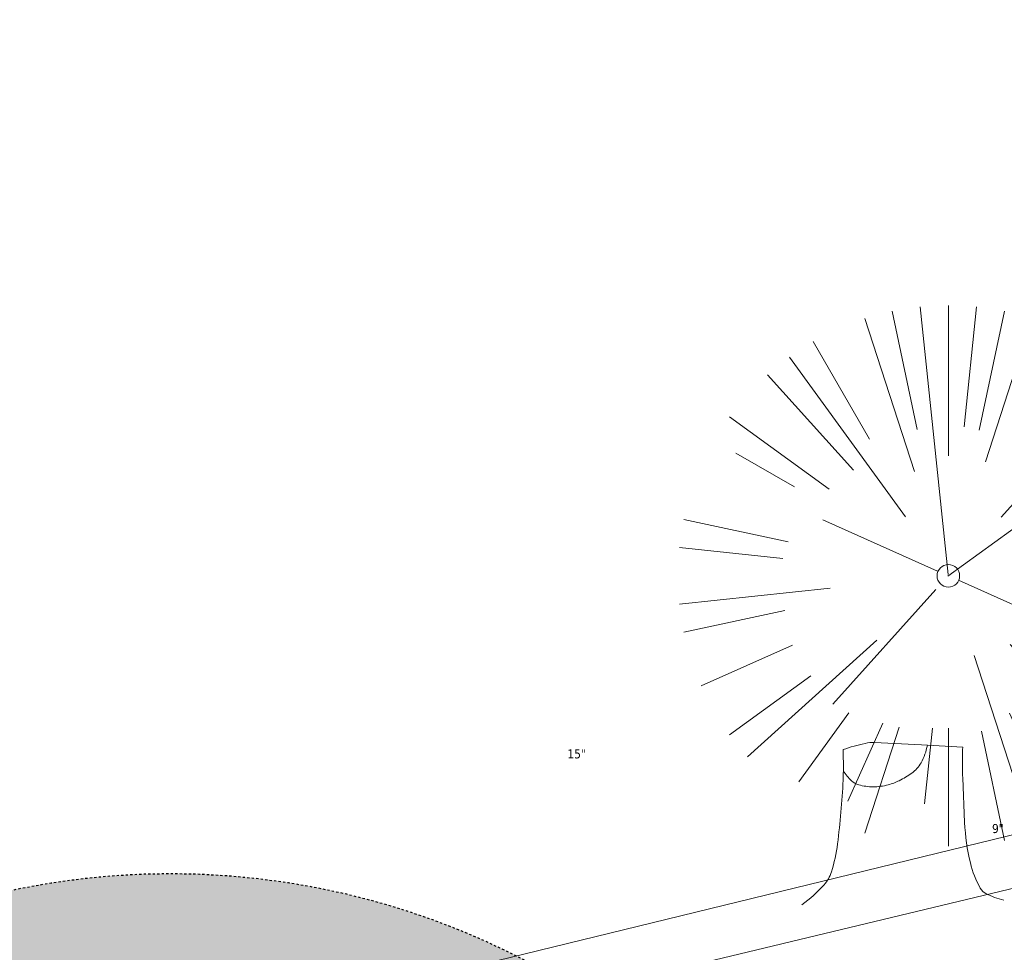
# Model space of a CAD drawing. Header units: feet. Extents: x 1133447 to 1140710, y 647622 to 649877.
# Tile 33 of 84: x 1134492 to 1134536, y 649114 to 649155. Entities that reach past the tile are written whole.
import ezdxf
from ezdxf.lldxf.tags import DXFTag

# ---------------------------------------------------------------- set-up
doc = ezdxf.new("R2010")
doc.units = ezdxf.units.FT
doc.header["$MEASUREMENT"] = 0
doc.linetypes.add('RAD', pattern=[0.13, 0.08, -0.05])
for name, color, linetype in [('C-PRKG-ASPH', 8, 'Continuous'), ('C-SWLK-GRVL', 6, 'RAD'), ('C-SWLK-GRVL-PATT', 8, 'Continuous'), ('G-XREF', 7, 'Continuous')]:
    doc.layers.add(name, color=color, linetype=linetype)
for name, color, linetype, lineweight in [('V-SITE-VEGE', 8, 'Continuous', 18), ('V-SITE-VEGE-TEXT', 8, 'Continuous', 18), ('V-UTIL-POWR-LINE-UNDR', 8, 'EXIST_PROP POWER UNDERGROUND LINE 1', 15)]:
    doc.layers.add(name, color=color, linetype=linetype, lineweight=lineweight)
doc.styles.add('SEI-Dim & Leader', font='tahoma.ttf')
doc.styles.get("Standard").update_dxf_attribs({"font": 'arial.ttf'})
tags = doc.linetypes.add('EXIST_PROP POWER UNDERGROUND LINE 1', pattern='A,1.5,-0.2,["P-UG",Standard,S=0.08,R=0,X=-0.1,Y=-0.04],-0.3', length=2).pattern_tags.tags
tags[6] = DXFTag(74, 10)

# ---------------------------------------------------------------- blocks, each defined once
blk = doc.blocks.new('V-SITE-VEGE-Coniferious Tree 2')
at = {"color": 0, "linetype": 'ByBlock'}
for p, q in [((-0.0003172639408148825, 0.0025937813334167), (-0.05229705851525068, 0.4972664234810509)), ((-3.601054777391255e-05, 0.2219193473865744), (-3.601054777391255e-05, 0.5000060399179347)), ((0.02890183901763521, 0.2753366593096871), (0.05222503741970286, 0.4972664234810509)), ((-0.06264093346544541, 0.1926377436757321), (-0.1545378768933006, 0.4755369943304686)), ((-0.0574950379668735, 0.2703678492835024), (-0.1039851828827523, 0.4890788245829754)), ((0.0571938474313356, 0.2692740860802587), (0.1039131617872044, 0.4890788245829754)), ((-0.1460065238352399, 0.2528363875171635), (-0.2500390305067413, 0.4330260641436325)), ((0.06850648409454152, 0.2109817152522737), (0.1382469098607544, 0.425630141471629)), ((0.139142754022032, 0.2410654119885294), (0.2499670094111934, 0.4330260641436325)), ((-0.07913071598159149, 0.1088658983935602), (-0.2939353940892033, 0.4045257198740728)), ((0.1868724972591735, 0.2572635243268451), (0.2938633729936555, 0.4045257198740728)), ((-0.1756943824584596, 0.1950752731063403), (-0.3346129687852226, 0.3715878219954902)), ((0.09777767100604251, 0.108636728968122), (0.3345409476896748, 0.3715878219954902)), ((-0.2201011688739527, 0.1598873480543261), (-0.4045617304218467, 0.2938993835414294)), ((0.1919663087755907, 0.1728666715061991), (0.3115823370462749, 0.2805763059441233)), ((0.2487690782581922, 0.143647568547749), (0.4329900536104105, 0.2500030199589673)), ((-0.2844040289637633, 0.1641894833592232), (-0.393144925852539, 0.2269610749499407)), ((0.2658942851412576, 0.1183972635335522), (0.4567507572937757, 0.2033670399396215)), ((-0.0009318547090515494, -0.0006770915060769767), (0.2349564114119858, 0.1707208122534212)), ((-0.2961437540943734, 0.06292784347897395), (-0.4891148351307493, 0.1039491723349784)), ((-0.01992166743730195, 0.008854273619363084), (-0.2318825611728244, 0.1032199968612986)), ((0.2872695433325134, 0.06106323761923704), (0.3884790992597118, 0.08257391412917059)), ((-0.3060292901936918, 0.03215663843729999), (-0.4973024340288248, 0.05226104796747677)), ((0.173080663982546, 0.01818771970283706), (0.497230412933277, 0.05226104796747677)), ((0.3024988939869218, 0), (0.4999700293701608, 0)), ((0.01849546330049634, -0.008260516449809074), (0.2719985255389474, -0.1211160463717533)), ((-0.2182782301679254, -0.02292736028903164), (-0.4973024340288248, -0.05226104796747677)), ((-0.02300503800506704, -0.02554197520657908), (-0.2137781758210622, -0.2373882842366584)), ((-0.302185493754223, -0.0642195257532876), (-0.4891148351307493, -0.1039491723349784)), ((0.2936342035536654, -0.06241742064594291), (0.4274066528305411, -0.09084484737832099)), ((0.2891445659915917, -0.09395946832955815), (0.4755009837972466, -0.1545018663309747)), ((-0.1320480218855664, -0.1188660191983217), (-0.3716238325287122, -0.3345769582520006)), ((0.1143820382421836, -0.1271057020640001), (0.2718110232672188, -0.301920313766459)), ((-0.2881436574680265, -0.1282723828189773), (-0.4568227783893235, -0.2033670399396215)), ((0.04781873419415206, -0.1473038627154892), (0.1192466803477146, -0.3671294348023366)), ((0.2555295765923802, -0.1475434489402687), (0.4329900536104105, -0.2500030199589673)), ((-0.254528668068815, -0.1848980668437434), (-0.4045617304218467, -0.2938993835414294)), ((0.2253521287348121, -0.2029399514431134), (0.3715518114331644, -0.3345769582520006)), ((0.1688618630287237, -0.2324611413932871), (0.2938633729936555, -0.4045257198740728)), ((-0.1842986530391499, -0.2536176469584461), (-0.2766747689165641, -0.3807650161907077)), ((0.1131111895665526, -0.2541280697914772), (0.2033310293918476, -0.4567867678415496)), ((-0.1213812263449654, -0.2725449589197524), (-0.1855903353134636, -0.4167758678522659)), ((-0.09098502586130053, -0.2799408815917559), (-0.1545378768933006, -0.4755369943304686)), ((-0.02966136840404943, -0.2817638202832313), (-0.04434904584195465, -0.4216092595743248)), ((-3.601054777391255e-05, -0.2817638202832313), (-3.601054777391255e-05, -0.5000060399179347)), ((0.06104806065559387, -0.2873055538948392), (0.1039131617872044, -0.4890788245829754))]:
    blk.add_line(p, q, dxfattribs=at)
blk.add_circle((-3.601054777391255e-05, 0), 0.02083358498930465)
blk = doc.blocks.new('V-SITE-VEGE-Stump')
for points in [[(-0.07764030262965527, 0.1564565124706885, -0.02766804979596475), (-0.05341885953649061, 0.1633605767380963, -0.0679781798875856), (-0.04316680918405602, 0.1642506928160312), (0.008593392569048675, 0.1616126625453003), (0.05395851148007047, 0.1590945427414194)], [(-0.122905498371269, -0.01429599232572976, 0.05261256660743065), (-0.09863241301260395, 0.007697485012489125, 0.1061947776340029), (-0.09053039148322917, 0.02191696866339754, 0.04486152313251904), (-0.08374707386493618, 0.05273626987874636, 0.02007395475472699), (-0.07764030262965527, 0.1228815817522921, 0.01167487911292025), (-0.07732468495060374, 0.1363966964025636, 0.007866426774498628), (-0.07764030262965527, 0.1564565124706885)], [(0.01506844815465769, 0.161253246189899, -0.08286378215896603), (0.008147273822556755, 0.1419669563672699, -0.1113242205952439), (-0.002098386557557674, 0.130555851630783, -0.03931328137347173), (-0.01592715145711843, 0.1222882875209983, -0.04919659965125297), (-0.02797848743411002, 0.1177254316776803, -0.06600187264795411), (-0.0446681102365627, 0.1155126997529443, -0.07018691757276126), (-0.06035359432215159, 0.1177254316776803, -0.1148593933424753), (-0.06850904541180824, 0.1222766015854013, -0.0759377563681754), (-0.07734269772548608, 0.1331671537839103)], [(0.05395851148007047, 0.1590945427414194, 0.004334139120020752), (0.05376627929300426, 0.1369184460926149, 0.00834373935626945), (0.05395851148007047, 0.1253997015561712), (0.05605689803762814, 0.07623641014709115, 0.04625247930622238), (0.06241632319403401, 0.03170819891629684, 0.06962485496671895), (0.07334360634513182, 0.00381048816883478, 0.1497246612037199), (0.07941695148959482, -0.001975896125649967, 0.05852299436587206), (0.09922370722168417, -0.009139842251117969)]]:
    blk.add_lwpolyline(points, format="xyb")
blk = doc.blocks.new('C_XBASE-PACTOLA_02403811')
at = {"layer": 'V-UTIL-POWR-LINE-UNDR', "flags": 128}
for points in [[(1134480.127728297, 648231.4910384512), (1134494.996471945, 648496.1691917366), (1134496.354631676, 648566.44434151), (1134464.634199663, 648641.5326281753), (1134459.677329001, 648691.5978201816), (1134473.792826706, 648747.2770438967), (1134487.668805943, 648772.8760612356), (1134492.621603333, 648802.5716343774), (1134496.091176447, 648841.0190152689), (1134500.796308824, 648860.3211453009), (1134494.587384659, 648928.3795930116), (1134495.610681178, 649027.1179445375), (1134495.955, 649106.737), (1134599.221251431, 649131.4978260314), (1134637.553107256, 649168.5421751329), (1134656.340245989, 649214.8847448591), (1134694.635392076, 649279.0850905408), (1134746.477990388, 649319.7325033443), (1134803.106029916, 649342.8457422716), (1134848.624546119, 649349.4784079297), (1134877.799434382, 649337.8966334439), (1134908.972639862, 649315.1325047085), (1134965.723883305, 649315.5318607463), (1135021.655, 649297.834), (1135074.570971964, 649267.2988659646), (1135109.814885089, 649210.9488559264), (1135119.855903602, 649164.3586520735), (1135144.601334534, 649102.1495441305)], [(1134492.850503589, 649108.173474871), (1134575.969755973, 649128.4657203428), (1134599.221251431, 649131.4978260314)]]:
    blk.add_lwpolyline(points, dxfattribs=at)
at = {"layer": 'V-SITE-VEGE', "xscale": 23.99971008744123, "yscale": 23.99971008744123, "zscale": 23.99971008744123, "rotation": 8.537736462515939e-07}
blk.add_blockref('V-SITE-VEGE-Coniferious Tree 2', (1134533.68, 649130.333), dxfattribs=at)
at = {"layer": 'V-SITE-VEGE', "xscale": 40.31522404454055, "yscale": 40.31522404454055, "zscale": 40.31522404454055}
blk.add_blockref('V-SITE-VEGE-Stump', (1134532.139, 649116.313), dxfattribs=at)
at = {"layer": 'V-SITE-VEGE-TEXT', "char_height": 0.4, "attachment_point": 7, "style": 'SEI-Dim & Leader'}
for s, insert in [('15"', (1134516.775453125, 649122.224)), ('9"', (1134535.616594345, 649118.913))]:
    blk.add_mtext(s, dxfattribs=dict(at, insert=insert))
blk = doc.blocks.new('C_PBASE-PACTOLA_02403811')
at = {"layer": 'C-SWLK-GRVL', "flags": 128}
blk.add_lwpolyline([(1134482.93650839, 649115.0057125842, 0.2860719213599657), (1134486.068415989, 649114.4955943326, -0.3242747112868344), (1134524.910412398, 649105.345630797), (1134536.52631945, 649091.8938999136, 0.04491381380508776), (1134548.898274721, 649079.92753147, -0.3220469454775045), (1134554.785664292, 649058.5476908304, 0.441520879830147), (1134558.179472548, 649051.9832590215), (1134566.021082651, 649049.8797385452, 0.3433332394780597), (1134571.680299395, 649052.2681860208, -0.02077816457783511), (1134597.711378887, 649094.5801124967), (1134601.857481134, 649091.7855040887)], format="xyb", dxfattribs=at)
blk = doc.blocks.new('C_PHTCH-PACTOLA_02403811')
at = {"layer": 'C-PRKG-ASPH'}
h = blk.add_hatch(dxfattribs=at)
h.set_pattern_fill('ANSI31', color=256, scale=10, angle=70)
h.set_pattern_definition([(115, (0, 0), (-1.132884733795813, -0.5282728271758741), [])])
edge = h.paths.add_edge_path(flags=16)
edge.add_arc((1135093.567290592, 648760.3570235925), 541.9999999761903, 143.5703577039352, 153.2664360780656, ccw=False)
edge.add_arc((1135093.567290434, 648760.3570237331), 541.9999997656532, 133.8742793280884, 143.5703577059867, ccw=False)
edge.add_line((1134717.918854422, 649151.0643979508), (1134791.743864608, 649222.0439889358))
edge.add_arc((1134924.814897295, 649083.6384245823), 191.9999999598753, 124.33581191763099, 133.8742793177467, ccw=False)
edge.add_line((1134816.518779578, 649242.1816391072), (1134837.543218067, 649256.5428028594))
edge.add_arc((1134886.614896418, 649184.7029087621), 87.00000000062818, 64.86660358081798, 124.33581191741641, ccw=False)
edge.add_line((1134923.566161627, 649263.4658695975), (1134945.862647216, 649253.0055803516))
edge.add_arc((1134736.896871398, 648807.5874571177), 491.9999999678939, 56.45911934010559, 64.86660355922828, ccw=False)
edge.add_line((1135008.742528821, 649217.6654234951), (1135070.901654, 649176.4593855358))
edge.add_arc((1135036.644680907, 649124.7828938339), 62.00000000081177, -10.868034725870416, 56.45911933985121, ccw=False)
edge.add_line((1135097.532652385, 649113.0929439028), (1135091.831089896, 649083.3959326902))
edge.add_arc((1135001.481196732, 649100.7423100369), 92.00000001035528, 337.8486329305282, 349.13196525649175, ccw=False)
edge.add_line((1135086.690765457, 649066.0532714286), (1135029.43531187, 648925.4119419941))
edge.add_arc((1134573.749357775, 649110.9228871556), 491.9999995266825, 335.73595333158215, 337.84863296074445, ccw=False)
edge.add_line((1135022.286728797, 648908.7392420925), (1134970.105907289, 648792.9779079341))
edge.add_line((1134970.105907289, 648792.9779079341), (1134955.070696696, 648759.622817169))
edge.add_arc((1134506.533324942, 648961.8064625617), 492.0000003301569, 331.3465562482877, 335.7359533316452, ccw=False)
edge.add_line((1134938.281078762, 648725.8872446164), (1134902.771388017, 648660.9021647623))
edge.add_arc((1134778.161263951, 648728.9926705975), 142.0000000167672, 305.95733191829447, 331.34655630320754, ccw=False)
edge.add_line((1134861.541195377, 648614.0501326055), (1134757.483908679, 648538.5664206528))
edge.add_arc((1134835.579196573, 648430.9089730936), 133.0000000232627, 125.9573319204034, 166.4171722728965)
edge.add_arc((1134672.277915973, 648470.363906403), 35.00000000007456, 244.10855969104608, 346.41717227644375, ccw=False)
edge.add_arc((1134691.461854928, 648509.9128519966), 78.95614352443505, 214.9055155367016, 244.1168481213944, ccw=False)
edge.add_line((1134626.710174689, 648464.732186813), (1134623.062749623, 648469.9579645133))
edge.add_arc((1134821.506139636, 648608.4650796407), 241.9999999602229, 191.1167612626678, 214.9138039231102, ccw=False)
edge.add_line((1134584.046954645, 648561.8052956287), (1134566.403948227, 648651.5934078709))
edge.add_arc((1135049.172208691, 648746.4554480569), 491.9999999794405, 187.9519260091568, 191.1167612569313, ccw=False)
edge.add_line((1134561.903038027, 648678.391101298), (1134552.825444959, 648743.3771249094))
edge.add_arc((1134842.017716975, 648783.7730382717), 292.0000000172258, 166.3961174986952, 187.9519260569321, ccw=False)
edge.add_line((1134558.209758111, 648852.4537669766), (1134566.77306571, 648887.8397463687))
edge.add_arc((1135093.567290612, 648760.357023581), 542.0000000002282, 158.0478401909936, 166.396117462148, ccw=False)
edge.add_arc((1135093.567290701, 648760.357023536), 542.0000000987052, 153.2664360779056, 158.0478401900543, ccw=False)
edge = h.paths.add_edge_path()
edge.add_line((1134664.934415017, 648091.0186503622), (1134641.753924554, 648097.236757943))
edge.add_arc((1135131.441785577, 647965.8792352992), 506.9999999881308, 154.1154939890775, 164.9840567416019, ccw=False)
edge.add_arc((1135131.44177555, 647965.8792402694), 506.9999887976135, 153.4314984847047, 154.115493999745, ccw=False)
edge.add_arc((1134241.513528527, 648410.9103548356), 488.0000000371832, 333.4314984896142, 338.6383717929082)
edge.add_line((1134695.987914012, 648233.1548120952), (1134704.112198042, 648253.9264793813))
edge.add_arc((1134529.027803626, 648322.4060737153), 188.0000000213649, 338.6383717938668, 377.1954705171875)
edge.add_arc((1134651.306425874, 648360.2470375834), 60.00000000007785, 17.1954705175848, 74.97265706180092)
edge.add_line((1134666.863224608, 648418.1951696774), (1134661.500576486, 648419.8056636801))
edge.add_arc((1134691.489318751, 648509.9450223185), 94.99699278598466, 223.9418846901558, 251.5980721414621, ccw=False)
edge.add_arc((1134691.535842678, 648509.9839590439), 95.05751145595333, 214.9165962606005, 223.9393241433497, ccw=False)
edge.add_line((1134613.590003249, 648455.5746160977), (1134609.942525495, 648460.8004692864))
edge.add_arc((1134821.506139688, 648608.4650796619), 258.0000000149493, 191.1167612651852, 214.9138039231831, ccw=False)
edge.add_line((1134568.347173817, 648558.7203512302), (1134550.704167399, 648648.5084634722))
edge.add_arc((1135049.172208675, 648746.4554480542), 507.9999999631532, 187.9519260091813, 191.1167612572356, ccw=False)
edge.add_line((1134546.056886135, 648676.177626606), (1134536.979293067, 648741.163650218))
edge.add_arc((1134842.01771694, 648783.7730382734), 307.9999999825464, 166.3961174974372, 187.9519260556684, ccw=False)
edge.add_line((1134542.658637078, 648856.2170945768), (1134551.221944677, 648891.6030739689))
edge.add_arc((1135093.567290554, 648760.3570237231), 557.9999999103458, 163.9213237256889, 166.3961174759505, ccw=False)
edge.add_arc((1134538.177323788, 648920.4382053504), 19.99999999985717, 343.9213237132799, 402.7699397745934)
edge.add_line((1134552.859048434, 648934.0193305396), (1134533.446357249, 648955.005204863))
edge.add_arc((1135093.567290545, 648760.3570234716), 592.9783928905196, 146.0187423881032, 160.8370986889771, ccw=False)
edge.add_line((1134601.857481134, 649091.7855040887), (1134616.582948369, 649064.0343807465))
edge.add_arc((1134620.999668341, 649066.3780071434), 5.000000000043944, 207.9515834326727, 327.0740857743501)
edge.add_arc((1135093.567290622, 648760.3570235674), 558.0000000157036, 133.8742793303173, 147.0740857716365, ccw=False)
edge.add_line((1134706.829601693, 649162.5981949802), (1134780.654611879, 649233.5777859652))
edge.add_arc((1134924.814897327, 649083.6384245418), 208.0000000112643, 124.3358119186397, 133.8742793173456, ccw=False)
edge.add_line((1134807.494103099, 649255.3935736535), (1134828.518541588, 649269.7547374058))
edge.add_arc((1134886.614896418, 649184.7029087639), 102.9999999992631, 64.86660357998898, 124.33581191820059, ccw=False)
edge.add_line((1134930.361796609, 649277.9510118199), (1134952.658282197, 649267.4907225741))
edge.add_arc((1134736.896871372, 648807.5874570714), 508.0000000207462, 56.4591193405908, 64.86660355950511, ccw=False)
edge.add_line((1135017.583038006, 649231.0012923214), (1135079.742163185, 649189.7952543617))
edge.add_arc((1135036.644680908, 649124.782893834), 77.99999999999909, -10.868034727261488, 56.45911934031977, ccw=False)
edge.add_line((1135113.245677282, 649110.0761826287), (1135107.544114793, 649080.3791714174))
edge.add_arc((1135001.481196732, 649100.7423100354), 108.0000000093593, 337.84863293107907, 349.131965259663, ccw=False)
edge.add_line((1135101.509820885, 649060.0203951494), (1135044.254367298, 648919.3790657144))
edge.add_arc((1134573.749357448, 649110.9228872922), 507.9999998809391, 335.7359533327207, 337.84863295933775, ccw=False)
edge.add_line((1135036.873309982, 648902.1641641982), (1134969.657277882, 648753.0477392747))
edge.add_arc((1134506.53332524, 648961.8064624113), 507.9999999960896, 331.346556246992, 335.73595333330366, ccw=False)
edge.add_line((1134952.321656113, 648718.215074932), (1134916.811965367, 648653.2299950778))
edge.add_arc((1134778.161263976, 648728.9926705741), 157.9999999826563, 305.9573319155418, 331.3465563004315, ccw=False)
edge.add_line((1134870.936117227, 648601.0988607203), (1134766.878830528, 648525.6151487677))
edge.add_arc((1134835.579196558, 648430.9089731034), 117.0000000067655, 125.9573319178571, 162.264860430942)
edge.add_arc((1134752.713885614, 648457.4106757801), 29.99999999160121, 162.264860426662, 196.8024120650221)
edge.add_arc((1134835.579196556, 648430.9089731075), 113.0000000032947, 170.9217318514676, 197.5476736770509)
edge.add_line((1134727.837491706, 648396.8395581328), (1134731.162683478, 648386.3239143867))
edge.add_arc((1134529.027802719, 648322.4060734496), 212.0000009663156, 11.340079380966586, 17.54767372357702, ccw=False)
edge.add_arc((1134529.055568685, 648322.403813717), 211.9732215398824, -20.64909134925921, 11.342153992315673, ccw=False)
edge.add_arc((1134759.869013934, 648235.3149369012), 34.72371615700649, 159.1871917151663, 239.4135572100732)
edge.add_line((1134742.200276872, 648205.422593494), (1134709.513, 648185.696))
edge.add_line((1134709.513, 648185.696), (1134698.996135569, 648181.0065459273))
edge.add_arc((1135131.441785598, 647965.8792352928), 483.0000000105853, 153.5511843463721, 164.9840567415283)
at = {"layer": 'C-SWLK-GRVL-PATT'}
h = blk.add_hatch(dxfattribs=at)
h.set_pattern_fill('GRAVEL', color=256, scale=5)
h.set_pattern_definition([(228.012787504, (3.6, 5), (-40.00000000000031, -45.00000000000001), [0.67268, -66.5954402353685]), (184.969740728, (3.15, 4.5), (59.99999999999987, 5.000000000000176), [1.15434, -114.27962380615]), (132.510447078, (2, 4.4), (50.00000000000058, -54.99999999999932), [0.8139400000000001, -80.5801629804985]), (267.273689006, (0.05, 3.15), (5.000000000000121, 100.0000000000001), [1.05119, -104.067790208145]), (292.833654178, (0, 2.1), (-24.99999999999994, 60.00000000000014), [1.030775, -102.0468656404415]), (357.273689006, (0.4, 1.15), (-100.0000000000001, 5.000000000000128), [1.05119, -104.067790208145]), (37.6942404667, (1.45, 1.1), (-64.99999999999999, -49.99999999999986), [1.390145, -137.62424274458]), (72.2553283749, (2.55, 1.95), (35.00000000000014, 110), [1.31244, -129.9316074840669]), (121.429565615, (2.95, 3.2), (-40.0000000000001, 64.99999999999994), [1.05475, -104.420365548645]), (175.236358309, (2.4, 4.1), (54.99999999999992, -5.00000000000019), [1.20416, -59.0038128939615]), (222.397437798, (1.2, 4.2), (-59.99999999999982, -54.99999999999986), [1.55724, -154.1668750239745]), (138.814074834, (5, 3.1), (-35.00000000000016, 30), [0.5315049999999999, -52.61922406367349]), (171.46923439, (4.600000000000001, 3.45), (64.99999999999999, -9.999999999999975), [1.011185, -100.107557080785]), (225, (3.6, 3.6), (-5.551115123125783e-16, -4.999999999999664), [0.707105, -6.3639628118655]), (203.198590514, (3.25, 4.2), (24.99999999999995, 9.999999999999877), [0.38079, -37.6980755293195]), (291.801409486, (2.9, 4.050000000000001), (-4.99999999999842, 15.00000000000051), [0.538515, -26.3873090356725]), (30.96375653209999, (3.1, 3.55), (15.00000000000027, 9.999999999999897), [0.874645, -28.2801144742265]), (161.565051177, (3.85, 4), (10.00000000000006, -4.999999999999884), [0.632455, -15.178933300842]), (16.389540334, (0, 4.050000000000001), (49.99999999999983, 15.00000000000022), [0.886, -87.714225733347]), (70.3461759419, (0.8500000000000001, 4.3), (-20.0000000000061, -55.00000000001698), [0.7433049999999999, -73.58703873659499]), (293.198590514, (3.85, 5), (-9.999999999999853, 24.99999999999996), [0.761575, -37.3172905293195]), (343.610459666, (4.149999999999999, 4.3), (-49.99999999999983, 15.00000000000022), [0.8859999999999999, -87.71422573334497]), (339.44395478, (0, 0.95), (-25.00000000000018, 10.00000000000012), [0.8543999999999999, -41.86561872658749]), (294.775140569, (0.8, 0.65), (-25.00000000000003, 55.00000000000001), [0.71589, -70.87321531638]), (66.8014094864, (3.9, 0), (9.999999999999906, 24.99999999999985), [0.761575, -37.3172905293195]), (17.3540246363, (4.2, 0.7000000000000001), (-64.99999999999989, -19.99999999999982), [0.838155, -82.97711807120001]), (69.44395478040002, (1.45, 0), (-10.00000000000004, -24.99999999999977), [0.4272, -42.29281872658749]), (101.309932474, (3.6, 0), (-4.999999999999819, 20.00000000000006), [0.25495, -25.240147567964]), (165.963756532, (3.55, 0.25), (14.99999999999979, -5.000000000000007), [1.030775, -19.5847531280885]), (186.009005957, (2.55, 0.5), (50.00000000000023, 4.999999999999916), [0.9552499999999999, -94.56961587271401]), (303.690067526, (3.1, 3.1), (-4.999999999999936, 9.999999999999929), [0.7211099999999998, -17.30664637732]), (353.157226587, (3.5, 2.5), (85.00000000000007, -10.00000000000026), [1.25897, -124.6378131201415]), (60.9453959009, (4.75, 2.35), (-19.99999999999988, -34.99999999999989), [0.51478, -50.963370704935]), (90, (5, 2.8), (-4.999999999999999, 5), [0.3, -4.699999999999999]), (120.256437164, (2.45, 0.65), (20.00000000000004, -35.00000000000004), [0.69462, -68.76759994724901]), (48.01278750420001, (2.1, 1.25), (40, 44.99999999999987), [1.34536, -65.92276023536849]), (0, (3, 2.25), (5, 5), [1.3, -3.7]), (325.3048464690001, (4.3, 2.25), (50.0000000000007, -34.99999999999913), [0.7905699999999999, -78.26637150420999]), (254.054604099, (4.95, 1.8), (-5.000000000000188, -20.00000000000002), [0.72801, -35.6725394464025]), (207.645975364, (4.75, 1.1), (-94.99999999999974, -50.00000000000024), [1.185325, -117.347370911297]), (175.42607874, (3.7, 0.55), (-64.99999999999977, 5.000000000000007), [1.253995, -124.1453670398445])])
edge = h.paths.add_edge_path(flags=16)
edge.add_arc((1134548.490387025, 649097.0318955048), 40.99999999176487, 248.796184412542, 254.9838623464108)
edge.add_line((1134537.86765222, 649057.4319270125), (1134546.132100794, 649055.2149796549))
edge.add_arc((1134546.909374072, 649058.112538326), 3.000000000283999, 254.9838623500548, 343.3819296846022)
edge.add_line((1134549.784071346, 649057.2545665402), (1134550.337651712, 649058.3434381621))
edge.add_arc((1134536.966462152, 649065.141326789), 15.00000000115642, 333.0512984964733, 411.0980064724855)
edge.add_arc((1134609.185327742, 649154.6367762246), 100.0000000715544, 220.8114317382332, 231.0980064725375, ccw=False)
edge.add_line((1134533.498860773, 649089.2796134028), (1134521.882953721, 649102.7313442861))
edge.add_arc((1134499.177013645, 649083.1241954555), 30.00000000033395, 40.81143173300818, 146.0651440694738)
edge.add_line((1134474.286828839, 649099.8716937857), (1134453.759212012, 649069.3634849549))
edge.add_arc((1134536.7264947, 649013.5384905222), 100.0000000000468, 146.065144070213, 183.5699678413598)
edge.add_line((1134436.920544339, 649007.3117520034), (1134439.167762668, 648971.2919705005))
edge.add_arc((1134459.128952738, 648972.5373182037), 19.99999999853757, 183.5699678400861, 214.657273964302)
edge.add_arc((1134426.226219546, 648949.7906668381), 19.99999999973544, -21.49407086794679, 34.65727396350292, ccw=False)
edge.add_line((1134444.835329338, 648942.4625679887), (1134443.399896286, 648938.8174027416))
edge.add_arc((1134452.704451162, 648935.1533533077), 9.999999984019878, 158.5059290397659, 247.8634065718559)
edge.add_line((1134448.93629179, 648925.8904717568), (1134482.502472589, 648912.2356799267))
edge.add_arc((1134486.270631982, 648921.4985614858), 9.999999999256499, 247.8634064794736, 321.8644980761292)
edge.add_line((1134494.136157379, 648915.3233278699), (1134501.197764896, 648924.3178464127))
edge.add_arc((1134540.525391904, 648893.4416783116), 50.00000002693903, 132.7699397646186, 141.8644980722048, ccw=False)
edge.add_line((1134506.572578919, 648930.1459899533), (1134521.070339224, 648943.5569414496))
edge.add_arc((1134504.093932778, 648961.9090972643), 24.99999997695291, 312.7699396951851, 341.1234729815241)
edge.add_arc((1135093.567282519, 648760.3570264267), 597.978384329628, 157.575895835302, 161.1234729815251, ccw=False)
edge.add_arc((1134536.182724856, 648990.3687366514), 4.99999999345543, 337.5758958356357, 399.4769718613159)
edge.add_line((1134540.042125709, 648993.5475768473), (1134535.556339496, 648998.9937289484))
edge.add_arc((1134531.696938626, 648995.8148887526), 5.000000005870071, 39.47697174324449, 129.4769716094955)
edge.add_line((1134528.51809844, 648999.6742896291), (1134515.801917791, 648989.2004602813))
edge.add_line((1134515.801917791, 648989.2004602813), (1134511.293630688, 648990.6693089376))
edge.add_line((1134511.293630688, 648990.6693089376), (1134527.518786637, 649004.0333463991))
edge.add_arc((1134525.611482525, 649006.3489869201), 3.000000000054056, 309.4769716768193, 399.4769716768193)
edge.add_line((1134527.927123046, 649008.2562910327), (1134522.621097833, 649014.6982878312))
edge.add_arc((1134511.042895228, 649005.1617672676), 15.00000000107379, 39.47697167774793, 71.57860019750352)
edge.add_line((1134515.782946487, 649019.393138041), (1134513.264941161, 649020.2318115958))
edge.add_line((1134513.264941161, 649020.2318115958), (1134514.528954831, 649024.0268438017))
edge.add_line((1134514.528954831, 649024.0268438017), (1134517.046960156, 649023.188170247))
edge.add_arc((1134511.042895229, 649005.1617672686), 18.99999999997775, 39.47697167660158, 71.57860019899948, ccw=False)
edge.add_line((1134525.708618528, 649017.2413599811), (1134538.525775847, 649001.6801662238))
edge.add_arc((1134542.385176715, 649004.8590064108), 4.999999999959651, 219.4769716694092, 336.078134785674)
edge.add_arc((1135093.567291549, 648760.3570231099), 597.9783939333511, 152.1483058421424, 156.0781347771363, ccw=False)
edge.add_arc((1134560.438019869, 649042.0592120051), 4.999999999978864, 332.1483058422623, 434.9838623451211)
edge.add_line((1134561.733475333, 649046.8884764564), (1134536.831287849, 649053.5685154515))
edge.add_arc((1134548.490387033, 649097.0318955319), 45.00000002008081, 248.7961844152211, 254.9838623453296, ccw=False)
edge.add_line((1134532.214487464, 649055.0784082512), (1134533.661234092, 649058.8076071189))
edge = h.paths.add_edge_path()
edge.add_line((1134601.857481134, 649091.7855040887), (1134597.711378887, 649094.5801124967))
edge.add_arc((1135093.567290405, 648760.3570236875), 597.9783926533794, 146.0187423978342, 150.7800618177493)
edge.add_arc((1134567.17752859, 649055.0383738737), 5.286670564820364, 257.3645220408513, 328.39940210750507, ccw=False)
edge.add_line((1134566.021082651, 649049.8797385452), (1134558.179472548, 649051.9832590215))
edge.add_arc((1134559.47492801, 649056.8125234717), 4.999999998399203, 159.6940240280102, 254.9838623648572, ccw=False)
edge.add_arc((1134536.966462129, 649065.1413267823), 19.00000002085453, 339.6940240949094, 411.0980064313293)
edge.add_arc((1134609.185327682, 649154.6367761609), 95.99999998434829, 220.8114317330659, 231.0980064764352, ccw=False)
edge.add_line((1134536.52631945, 649091.8938999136), (1134524.910412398, 649105.3456307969))
edge.add_arc((1134499.177013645, 649083.1241954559), 33.99999999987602, 40.811431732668, 112.67770225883)
edge.add_arc((1134484.911775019, 649117.2636589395), 3.000000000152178, 228.8203477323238, 292.67770225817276, ccw=False)
edge.add_line((1134482.93650839, 649115.0057125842), (1134470.117493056, 649126.2198732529))
edge.add_line((1134470.117493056, 649126.2198732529), (1134467.483804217, 649123.2092781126))
edge.add_line((1134467.483804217, 649123.2092781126), (1134477.860940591, 649114.1312895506))
edge.add_arc((1134475.88567396, 649111.8733431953), 3.000000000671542, -50.98707642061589, 48.82034771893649, ccw=False)
edge.add_arc((1134499.177013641, 649083.1241954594), 33.99999999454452, 129.0129235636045, 146.0651440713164)
edge.add_line((1134470.968137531, 649102.104693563), (1134450.907684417, 649072.2907849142))
edge.add_arc((1134448.418665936, 649073.9655347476), 3.000000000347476, 250.8568652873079, 326.06514406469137, ccw=False)
edge.add_line((1134447.434878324, 649071.1314278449), (1134442.571547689, 649072.8196084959))
edge.add_arc((1134449.130131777, 649091.713654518), 20.00000000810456, 234.0626253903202, 250.8568652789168, ccw=False)
edge.add_line((1134437.392119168, 649075.5204750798), (1134428.464585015, 649081.9918112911))
edge.add_line((1134428.464585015, 649081.9918112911), (1134426.116982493, 649078.7531754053))
edge.add_line((1134426.116982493, 649078.7531754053), (1134435.044516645, 649072.2818391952))
edge.add_arc((1134449.130131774, 649091.713654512), 24.00000000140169, 234.0626253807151, 250.8568652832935)
edge.add_line((1134441.259830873, 649069.0407992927), (1134444.032547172, 649068.0783218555))
edge.add_arc((1134443.048759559, 649065.2442149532), 3.000000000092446, -28.89664176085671, 70.85686528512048, ccw=False)
edge.add_arc((1134536.726494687, 649013.5384905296), 103.9999999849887, 151.1033582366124, 161.2127055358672)
edge.add_arc((1134435.427379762, 649047.9984573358), 3.000000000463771, 257.0526530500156, 341.21270553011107, ccw=False)
edge.add_line((1134434.755213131, 649045.0747282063), (1134412.262785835, 649050.2457472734))
edge.add_arc((1134414.055230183, 649058.0423582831), 7.999999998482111, 236.9020541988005, 257.0526530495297, ccw=False)
edge.add_line((1134409.686654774, 649051.3404519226), (1134407.502367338, 649047.9894985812))
edge.add_arc((1134414.055230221, 649058.0423582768), 12.00000000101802, 236.9020555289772, 257.0526530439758)
edge.add_line((1134411.366563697, 649046.3474417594), (1134433.321365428, 649041.3000230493))
edge.add_arc((1134432.649198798, 649038.3762939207), 2.999999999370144, -13.422447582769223, 77.05265305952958, ccw=False)
edge.add_arc((1134536.726494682, 649013.5384905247), 103.9999999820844, 166.5775524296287, 179.7756991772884)
edge.add_arc((1134429.727314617, 649013.9573717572), 3.000000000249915, 271.95738677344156, 359.7756991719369, ccw=False)
edge.add_line((1134429.829783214, 649010.9591222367), (1134395.691993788, 649010.0690074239))
edge.add_line((1134395.691993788, 649010.0690074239), (1134406.987773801, 649006.1761351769))
edge.add_line((1134406.987773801, 649006.1761351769), (1134430.013276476, 649006.9630579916))
edge.add_arc((1134430.115745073, 649003.964808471), 3.000000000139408, 3.5699678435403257, 91.95738676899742, ccw=False)
edge.add_line((1134433.109923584, 649004.1516106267), (1134435.175524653, 648971.0429009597))
edge.add_arc((1134459.128952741, 648972.5373182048), 24.00000000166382, 183.5699678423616, 214.6572739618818)
edge.add_arc((1134426.226219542, 648949.7906668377), 16.00000000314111, -21.49407086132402, 34.65727395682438, ccw=False)
edge.add_line((1134441.11350738, 648943.9281877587), (1134439.678074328, 648940.2830225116))
edge.add_arc((1134452.704451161, 648935.1533533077), 13.9999999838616, 158.5059290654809, 247.8634065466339)
edge.add_line((1134447.429028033, 648922.1853191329), (1134456.136823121, 648918.642970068))
edge.add_arc((1134455.006375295, 648915.8641055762), 3.000000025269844, -18.388473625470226, 67.86340650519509, ccw=False)
edge.add_arc((1134475.883044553, 648908.9240263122), 19.00000041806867, 161.6115263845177, 190.4898903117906)
edge.add_line((1134457.200590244, 648905.4648476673), (1134457.839190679, 648902.0158719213))
edge.add_line((1134457.839190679, 648902.0158719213), (1134461.772338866, 648902.7441200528))
edge.add_line((1134461.772338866, 648902.7441200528), (1134461.133738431, 648906.1930957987))
edge.add_arc((1134475.883044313, 648908.9240263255), 15.00000018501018, 164.7466039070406, 190.4898904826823, ccw=False)
edge.add_arc((1134464.305783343, 648912.081087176), 2.999999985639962, 67.8634065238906, 164.7466039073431, ccw=False)
edge.add_line((1134465.436231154, 648914.8599516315), (1134480.995208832, 648908.5305273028))
edge.add_arc((1134486.270631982, 648921.498561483), 13.9999999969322, 247.8634064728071, 321.8644980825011)
edge.add_line((1134497.282367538, 648912.8532344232), (1134504.343975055, 648921.8477529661))
edge.add_arc((1134540.525391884, 648893.4416783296), 45.99999999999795, 132.7699397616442, 141.8644980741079, ccw=False)
edge.add_line((1134509.288803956, 648927.2096450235), (1134525.152399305, 648941.8840432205))
edge.add_arc((1134504.780711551, 648963.9066302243), 30.00000000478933, 312.7699396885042, 322.9315985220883)
edge.add_arc((1134531.909871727, 648943.412517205), 4.000000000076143, 42.76993976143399, 142.9315985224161, ccw=False)
edge.add_line((1134534.846216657, 648946.1287422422), (1134542.540399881, 648937.811030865))
edge.add_arc((1134539.604054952, 648935.0948058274), 3.999999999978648, -47.2300602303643, 42.7699397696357, ccw=False)
edge.add_line((1134542.320279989, 648932.1584608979), (1134526.38641549, 648916.9091733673))
edge.add_line((1134526.38641549, 648916.9091733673), (1134521.286832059, 648900.3121323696))
edge.add_line((1134521.286832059, 648900.3121323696), (1134542.10752488, 648887.8942024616))
edge.add_line((1134542.10752488, 648887.8942024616), (1134549.894702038, 648886.1185365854))
edge.add_line((1134549.894702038, 648886.1185365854), (1134551.221944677, 648891.6030739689))
edge.add_arc((1134959.072848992, 648795.1471716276), 419.1015404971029, 164.2193477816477, 166.6941415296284, ccw=False)
edge.add_arc((1134590.557581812, 649043.6190399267), 138.9217900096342, 253.02220341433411, 255.4969971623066, ccw=False)
edge.add_arc((1134576.143964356, 648903.9869904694), 27.0124622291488, 163.0222034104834, 165.4969971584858, ccw=False)
edge.add_arc((1134569.636619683, 648986.5937934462), 77.17846351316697, 253.02220341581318, 255.49699716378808, ccw=False)
edge.add_arc((1134629.291471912, 648891.5182768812), 84.89630986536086, 163.0222034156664, 165.4969971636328, ccw=False)
edge.add_arc((1134528.955099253, 648842.3151432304), 76.4283760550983, 73.0222034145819, 75.49699716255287, ccw=False)
edge.add_arc((1134577.236120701, 648907.9216800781), 27.02287450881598, 161.4316114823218, 163.9064052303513, ccw=False)
edge.add_arc((1134516.829655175, 648782.0317656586), 138.9217900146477, 73.02220341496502, 75.49699716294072, ccw=False)
edge.add_arc((1134538.177323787, 648920.4382053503), 20.00000000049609, 343.9213237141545, 402.7699397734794)
edge.add_line((1134552.859048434, 648934.0193305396), (1134533.44635728, 648955.0052048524))
edge.add_arc((1135093.567288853, 648760.3570244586), 592.9783909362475, 146.0187423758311, 160.8370987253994, ccw=False)
h.paths.add_polyline_path([(1134532.503592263, 648914.2486780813), (1134529.531, 648901.903), (1134537.526000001, 648900.0259999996), (1134540.366, 648911.821), (1134540.991, 648911.66), (1134541.145, 648912.168)], flags=16)

msp = doc.modelspace()

# ---------------------------------------------------------------- block references
at = {"layer": 'G-XREF'}
msp.add_blockref('C_XBASE-PACTOLA_02403811', (0, 0), dxfattribs=at)

# ---------------------------------------------------------------- next in the draw order: block references
for name in ['C_PBASE-PACTOLA_02403811', 'C_PHTCH-PACTOLA_02403811']:
    msp.add_blockref(name, (0, 0), dxfattribs=at)

doc.saveas('drawing.dxf')
